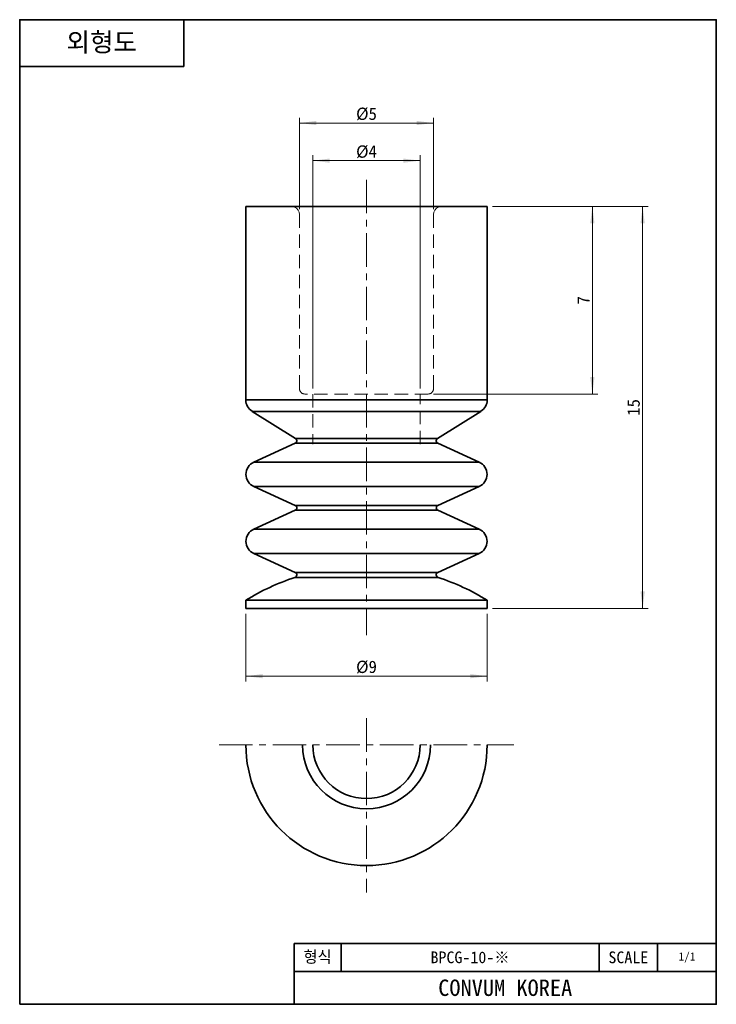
# Model space of a CAD drawing. Header units: millimetres. Extents: x 0 to 26, y 0 to 36.8.
import ezdxf

# ---------------------------------------------------------------- set-up
doc = ezdxf.new("R2010")
doc.units = ezdxf.units.MM
doc.linetypes.add('CENTERX1', pattern=[2, 1.25, -0.25, 0.25, -0.25])
doc.linetypes.add('HIDDENX1', pattern=[0.75, 0.5, -0.25])
doc.layers.get('0').update_dxf_attribs({"lineweight": 0})
for name, color, linetype, lineweight in [('Dimension Layer', 3, 'Continuous', 18), ('외형선', 7, 'Continuous', 35), ('점선1', 3, 'HIDDENX1', 15), ('중심선1', 1, 'CENTERX1', 15)]:
    doc.layers.add(name, color=color, linetype=linetype, lineweight=lineweight)
doc.dimstyles.new('ISO-25', dxfattribs={"dimscale": 0.2, "dimtxt": 2.3, "dimasz": 3.15, "dimexe": 1, "dimexo": 1, "dimgap": 0.5, "dimtad": 1, "dimdsep": 46, "dimtxsty": 'Standard', "dimblk": '_CAXARROW', "dimcen": 2.5, "dimdle": 6.3, "dimclrd": 1, "dimclre": 1, "dimclrt": 2, "dimadec": 3, "dimazin": 2, "dimtfac": 0.8, "dimtdec": 8, "dimtmove": 0, "dimatfit": 3, "dimfxl": 0, "dimarcsym": 0})

# ---------------------------------------------------------------- blocks, each defined once
blk = doc.blocks.new('*X3')
at = {"layer": 'Dimension Layer', "linetype": 'Continuous'}
for points in [[(8.438, 12.247), (9.068, 12.326), (9.068, 12.168)], [(17.438, 12.247), (16.808, 12.326), (16.808, 12.168)]]:
    blk.add_hatch(color=1, dxfattribs=at).paths.add_polyline_path(points, flags=0)
at = {"layer": 'Dimension Layer', "color": 1, "linetype": 'Continuous'}
for p, q in [((8.438, 14.579), (8.438, 12.047)), ((17.438, 14.579), (17.438, 12.047)), ((8.438, 12.247), (17.438, 12.247))]:
    blk.add_line(p, q, dxfattribs=at)
at = {"layer": 'Dimension Layer', "color": 2, "insert": (12.938, 12.586), "char_height": 0.46, "width": 1.24655, "attachment_point": 5}
blk.add_mtext('%%C9', dxfattribs=at)
blk = doc.blocks.new('_CAXARROW')
blk.add_hatch(color=0).paths.add_polyline_path([(0, 0), (-1, 0.125), (-1, -0.125)], flags=0)
blk = doc.blocks.new('*X4')
at = {"layer": 'Dimension Layer', "linetype": 'Continuous'}
for points in [[(23.24, 29.779), (23.319, 29.149), (23.161, 29.149)], [(23.24, 14.779), (23.319, 15.409), (23.161, 15.409)]]:
    blk.add_hatch(color=1, dxfattribs=at).paths.add_polyline_path(points, flags=0)
at = {"layer": 'Dimension Layer', "color": 1, "linetype": 'Continuous'}
for p, q in [((17.638, 29.779), (23.44, 29.779)), ((23.24, 29.779), (23.24, 14.779)), ((17.638, 14.779), (23.44, 14.779))]:
    blk.add_line(p, q, dxfattribs=at)
at = {"layer": 'Dimension Layer', "color": 2, "insert": (22.904, 22.279), "char_height": 0.46, "width": 1.17572, "attachment_point": 5, "rotation": 90}
blk.add_mtext('15', dxfattribs=at)
blk = doc.blocks.new('*X5')
at = {"layer": 'Dimension Layer', "linetype": 'Continuous'}
for points in [[(21.364, 29.779), (21.285, 29.149), (21.443, 29.149)], [(21.364, 22.779), (21.285, 23.409), (21.443, 23.409)]]:
    blk.add_hatch(color=1, dxfattribs=at).paths.add_polyline_path(points, flags=0)
at = {"layer": 'Dimension Layer', "color": 1, "linetype": 'Continuous'}
for p, q in [((17.638, 29.779), (21.564, 29.779)), ((21.364, 22.779), (21.364, 29.779)), ((15.438, 22.779), (21.564, 22.779))]:
    blk.add_line(p, q, dxfattribs=at)
at = {"layer": 'Dimension Layer', "color": 2, "insert": (21.034, 26.279), "char_height": 0.46, "width": 0.92, "attachment_point": 5, "rotation": 90}
blk.add_mtext('7', dxfattribs=at)
blk = doc.blocks.new('*X6')
at = {"layer": 'Dimension Layer', "linetype": 'Continuous'}
for points in [[(10.938, 31.489), (11.568, 31.568), (11.568, 31.41)], [(14.938, 31.489), (14.308, 31.568), (14.308, 31.41)]]:
    blk.add_hatch(color=1, dxfattribs=at).paths.add_polyline_path(points, flags=0)
at = {"layer": 'Dimension Layer', "color": 1, "linetype": 'Continuous'}
for p, q in [((10.938, 22.979), (10.938, 31.689)), ((14.938, 22.979), (14.938, 31.689)), ((10.938, 31.489), (14.938, 31.489))]:
    blk.add_line(p, q, dxfattribs=at)
at = {"layer": 'Dimension Layer', "color": 2, "insert": (12.938, 31.819), "char_height": 0.46, "width": 1.26742, "attachment_point": 5}
blk.add_mtext('%%C4', dxfattribs=at)
blk = doc.blocks.new('*X7')
at = {"layer": 'Dimension Layer', "linetype": 'Continuous'}
for points in [[(10.438, 32.893), (11.068, 32.972), (11.068, 32.814)], [(15.438, 32.893), (14.808, 32.972), (14.808, 32.814)]]:
    blk.add_hatch(color=1, dxfattribs=at).paths.add_polyline_path(points, flags=0)
at = {"layer": 'Dimension Layer', "color": 1, "linetype": 'Continuous'}
for p, q in [((10.438, 29.679), (10.438, 33.093)), ((15.438, 29.679), (15.438, 33.093)), ((10.438, 32.893), (15.438, 32.893))]:
    blk.add_line(p, q, dxfattribs=at)
at = {"layer": 'Dimension Layer', "color": 2, "insert": (12.938, 33.228), "char_height": 0.46, "width": 1.23313, "attachment_point": 5}
blk.add_mtext('%%C5', dxfattribs=at)

msp = doc.modelspace()

# ---------------------------------------------------------------- linework, layer by layer
at = {"layer": '외형선'}
for p, q in [((6.125, 36.75), (6.125, 35)), ((0, 35), (6.125, 35)), ((8.438, 29.779), (8.438, 22.556)), ((17.438, 29.779), (8.438, 29.779)), ((17.438, 22.556), (17.438, 29.779)), ((17.438, 22.556), (8.438, 22.556)), ((8.672, 22.132), (10.292, 21.114)), ((17.205, 22.132), (8.672, 22.132)), ((15.585, 21.114), (17.205, 22.132)), ((15.585, 21.114), (10.292, 21.114)), ((10.28, 20.938), (8.732, 20.234)), ((15.597, 20.938), (10.28, 20.938)), ((17.145, 20.234), (15.597, 20.938)), ((17.145, 20.234), (8.732, 20.234)), ((8.732, 19.324), (10.28, 18.62)), ((17.145, 19.324), (8.732, 19.324)), ((15.597, 18.62), (17.145, 19.324)), ((10.28, 18.438), (8.731, 17.735)), ((15.597, 18.62), (10.28, 18.62)), ((15.597, 18.438), (10.28, 18.438)), ((17.145, 17.735), (15.597, 18.438)), ((17.145, 17.735), (8.731, 17.735)), ((8.731, 16.824), (10.28, 16.12)), ((17.145, 16.824), (8.731, 16.824)), ((15.597, 16.12), (17.145, 16.824)), ((15.607, 15.934), (10.27, 15.934)), ((15.597, 16.12), (10.28, 16.12)), ((8.438, 15.079), (8.438, 14.779)), ((17.438, 15.079), (8.438, 15.079)), ((17.438, 14.779), (17.438, 15.079)), ((17.438, 14.779), (8.438, 14.779)), ((10.237, 0), (10.237, 2.275)), ((25.988, 2.275), (10.237, 2.275)), ((11.987, 1.225), (11.987, 2.275)), ((21.612, 1.225), (21.612, 2.275)), ((23.8, 1.225), (23.8, 2.275)), ((25.988, 1.225), (10.237, 1.225))]:
    msp.add_line(p, q, dxfattribs=at)
msp.add_lwpolyline([(0, 0), (0, 36.75), (25.988, 36.75), (25.988, 0)], close=True, dxfattribs=at)
for centre, radius, start, end in [((8.938, 22.556), 0.5, 180, 237.8358), ((16.938, 22.556), 0.5, 302.1642, 360), ((10.238, 21.029), 0.1, 294.4472, 57.8358), ((15.638, 21.029), 0.1, 122.1642, 245.5528), ((8.938, 19.779), 0.5, 114.4472, 245.5528), ((16.938, 19.779), 0.5, 294.4472, 65.5528), ((10.238, 18.529), 0.1, 294.4471, 65.5528), ((15.639, 18.529), 0.1, 114.4472, 245.5529), ((8.938, 17.279), 0.5, 114.4471, 245.5528), ((16.938, 17.279), 0.5, 294.4472, 65.5529), ((12.938, 7.83), 8.533, 108.2273, 121.8295), ((10.238, 16.029), 0.1, 288.2273, 65.5528), ((15.639, 16.029), 0.1, 114.4472, 251.7727), ((12.938, 7.83), 8.533, 58.1705, 71.7727), ((12.938, 9.679), 4.5, 180, 0), ((12.938, 9.679), 2.383, 180, 0), ((12.938, 9.679), 2, 180, 0), ((12.938, 9.679), 2, 180, 0)]:
    msp.add_arc(centre, radius, start, end, dxfattribs=at)
at = {"layer": '점선1'}
for p, q in [((10.438, 29.479), (10.438, 22.979)), ((15.438, 22.979), (15.438, 29.479)), ((15.238, 22.779), (10.638, 22.779)), ((10.938, 22.779), (10.938, 20.901)), ((14.938, 20.901), (14.938, 22.779))]:
    msp.add_line(p, q, dxfattribs=at)
for centre, radius, start, end in [((10.138, 29.479), 0.3, 360, 90), ((15.738, 29.479), 0.3, 90, 180), ((10.638, 22.979), 0.2, 180, 269.9997), ((15.238, 22.979), 0.2, 270.0003, 0)]:
    msp.add_arc(centre, radius, start, end, dxfattribs=at)
at = {"layer": '중심선1'}
for p, q in [((12.938, 30.779), (12.938, 13.779)), ((12.938, 10.679), (12.938, 4.179)), ((7.438, 9.679), (18.438, 9.679))]:
    msp.add_line(p, q, dxfattribs=at)

# ---------------------------------------------------------------- texts
at = {"layer": '외형선', "attachment_point": 5}
for s, insert, char_height, width in [('{\\ftahoma|b1|i0|c0|p34;외형도}', (3.062, 35.875), 0.7, 6.125), ('형식', (11.112, 1.75), 0.4375, 1.75), ('BPCG-10-※', (16.8, 1.75), 0.4375, 9.625), ('SCALE', (22.706, 1.75), 0.4375, 2.1875), ('1/1', (24.894, 1.75), 0.3062, 2.1875)]:
    msp.add_mtext(s, dxfattribs=dict(at, insert=insert, char_height=char_height, width=width))
at = {"layer": '외형선', "color": 1, "insert": (18.113, 0.613), "char_height": 0.6125, "width": 15.75, "attachment_point": 5}
msp.add_mtext('CONVUM KOREA', dxfattribs=at)

# ---------------------------------------------------------------- dimensions: what is measured, and where the dimension line sits
at = {"layer": 'Dimension Layer'}
for base, p1, p2, picture, middle in [((15.438, 32.893), (10.438, 29.479), (15.438, 29.479), '*X7', (12.938, 33.228)), ((14.938, 31.489), (10.938, 22.779), (14.938, 22.779), '*X6', (12.938, 31.819)), ((17.438, 12.247), (8.438, 14.779), (17.438, 14.779), '*X3', (12.938, 12.586))]:
    dim = msp.add_linear_dim(base=base, p1=p1, p2=p2, dimstyle='ISO-25', override={"dimscale": 0.2, "dimpost": '%%C<>', "dimsah": 1, "dimtfac": 1, "dimtfill": 1, "dimtolj": 1, "dimtzin": 8}, dxfattribs=at)
    dim.commit()
    dim.dimension.update_dxf_attribs({"geometry": picture, "text_midpoint": middle})
for base, p1, p2, angle, picture, middle in [((21.364, 29.779), (15.238, 22.779), (17.438, 29.779), 90, '*X5', (21.034, 26.279)), ((23.24, 14.779), (17.438, 29.779), (17.438, 14.779), 270, '*X4', (22.904, 22.279))]:
    dim = msp.add_linear_dim(base=base, p1=p1, p2=p2, angle=angle, dimstyle='ISO-25', override={"dimscale": 0.2, "dimsah": 1, "dimtfill": 1, "dimtolj": 1, "dimtzin": 8}, dxfattribs=at)
    dim.commit()
    dim.dimension.update_dxf_attribs({"geometry": picture, "text_midpoint": middle})

doc.saveas('drawing.dxf')
